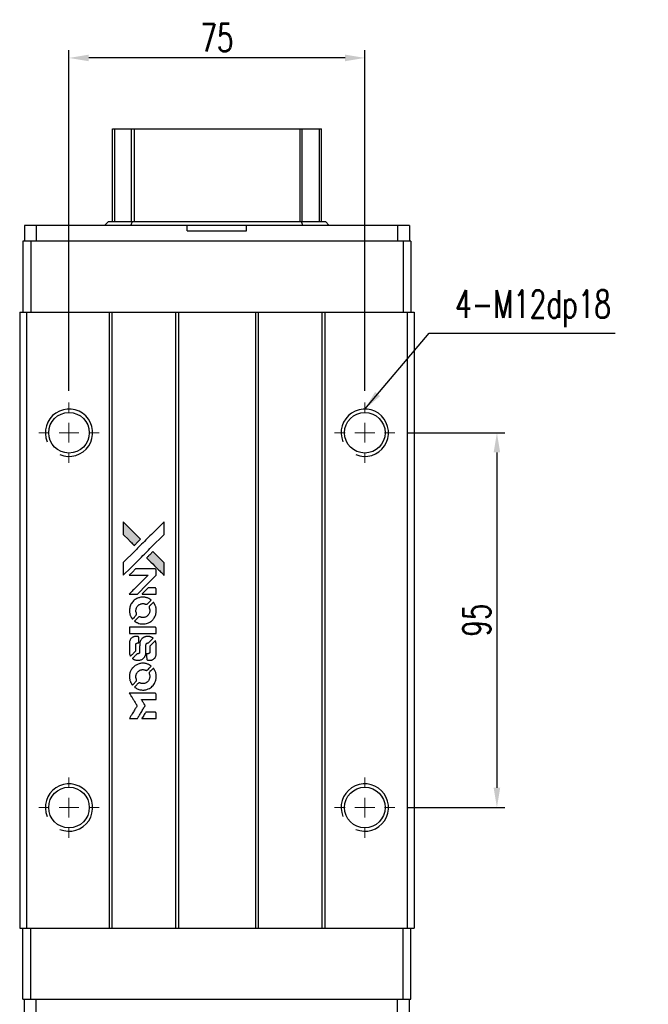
# Model space of a CAD drawing. Header units: millimetres. Extents: x 716 to 1262, y 158 to 658.
# Tile 2 of 3: x 759 to 919, y 409 to 658. Entities that reach past the tile are written whole.
import ezdxf

# ---------------------------------------------------------------- set-up
doc = ezdxf.new("R2010")
doc.units = ezdxf.units.MM
doc.header["$LTSCALE"] = 10
doc.layers.add('DIM', color=4, linetype='Continuous')
doc.styles.add('DIM-7', font='SIMPLEX.shx', dxfattribs={"width": 0.7, "bigfont": 'chineset.shx'})
doc.dimstyles.new('CNS', dxfattribs={"dimtxt": 3.5, "dimasz": 2.5, "dimexe": 1, "dimexo": 1.5, "dimgap": 0.09, "dimtad": 0, "dimdsep": 46, "dimtxsty": 'DIM-7', "dimcen": 0.09, "dimclrd": 1, "dimclre": 1, "dimclrt": 4, "dimadec": 0, "dimazin": 0, "dimtfac": 1, "dimtix": 1, "dimtmove": 2, "dimatfit": 3, "dimfxl": 1, "dimtvp": 0.971429, "dimtolj": 1, "dimarcsym": 0})

# ---------------------------------------------------------------- blocks, each defined once
blk = doc.blocks.new('SW_CENTERMARKSYMBOL_0')
at = {"color": 0, "linetype": 'Continuous', "lineweight": 18}
for p, q in [((0, 5), (0, 7.65)), ((0, 0), (0, 2.5)), ((-5, 0), (-7.65, 0)), ((0, 0), (-2.5, 0)), ((0, 0), (0, -2.5)), ((0, 0), (2.5, 0)), ((5, 0), (7.65, 0)), ((0, -5), (0, -7.65))]:
    blk.add_line(p, q, dxfattribs=at)
blk = doc.blocks.new('SW_CENTERMARKSYMBOL_1')
at = {"color": 0, "linetype": 'Continuous', "lineweight": 18}
for p, q in [((0, 5), (0, 7.65)), ((0, 0), (0, 2.5)), ((-5, 0), (-7.65, 0)), ((0, 0), (-2.5, 0)), ((0, 0), (0, -2.5)), ((0, 0), (2.5, 0)), ((5, 0), (7.65, 0)), ((0, -5), (0, -7.65))]:
    blk.add_line(p, q, dxfattribs=at)
blk = doc.blocks.new('SW_CENTERMARKSYMBOL_2')
at = {"color": 0, "linetype": 'Continuous', "lineweight": 18}
for p, q in [((0, 5), (0, 7.65)), ((0, 0), (0, 2.5)), ((-5, 0), (-7.65, 0)), ((0, 0), (-2.5, 0)), ((0, 0), (0, -2.5)), ((0, 0), (2.5, 0)), ((5, 0), (7.65, 0)), ((0, -5), (0, -7.65))]:
    blk.add_line(p, q, dxfattribs=at)
blk = doc.blocks.new('SW_CENTERMARKSYMBOL_3')
at = {"color": 0, "linetype": 'Continuous', "lineweight": 18}
for p, q in [((0, 5), (0, 7.65)), ((0, 0), (0, 2.5)), ((-5, 0), (-7.65, 0)), ((0, 0), (-2.5, 0)), ((0, 0), (0, -2.5)), ((0, 0), (2.5, 0)), ((5, 0), (7.65, 0)), ((0, -5), (0, -7.65))]:
    blk.add_line(p, q, dxfattribs=at)
blk = doc.blocks.new('*D100')
at = {"layer": 'DEFPOINTS', "color": 0}
for p in [(854.35, 553.38), (854.35, 458.38), (880.2, 458.38)]:
    blk.add_point(p, dxfattribs=at)
at = {"layer": 'DIM', "color": 7, "lineweight": -2}
for p, q in [((857.35, 553.38), (882.2, 553.38)), ((880.2, 548.38), (880.2, 463.38)), ((857.35, 458.38), (882.2, 458.38))]:
    blk.add_line(p, q, dxfattribs=at)
at = {"layer": 'DIM', "color": 7}
for points in [[(879.37, 548.38), (881.03, 548.38), (880.2, 553.38)], [(879.37, 463.38), (881.03, 463.38), (880.2, 458.38)]]:
    blk.add_solid(points, dxfattribs=at)
at = {"layer": 'DIM', "color": 7, "insert": (875.1, 505.88), "char_height": 7, "attachment_point": 5, "rotation": 90, "style": 'DIM-7'}
blk.add_mtext('\\A1;95', dxfattribs=at)
blk = doc.blocks.new('*D101')
at = {"layer": 'DEFPOINTS', "color": 0}
for p in [(771.7, 648.38), (771.7, 561.03), (846.7, 561.03)]:
    blk.add_point(p, dxfattribs=at)
at = {"layer": 'DIM', "color": 7, "lineweight": -2}
for p, q in [((771.7, 564.03), (771.7, 650.38)), ((846.7, 564.03), (846.7, 650.38)), ((841.7, 648.38), (776.7, 648.38))]:
    blk.add_line(p, q, dxfattribs=at)
at = {"layer": 'DIM', "color": 7}
for points in [[(776.7, 649.21), (776.7, 647.54), (771.7, 648.38)], [(841.7, 649.21), (841.7, 647.54), (846.7, 648.38)]]:
    blk.add_solid(points, dxfattribs=at)
at = {"layer": 'DIM', "color": 7, "insert": (809.2, 653.48), "char_height": 7, "attachment_point": 5, "style": 'DIM-7'}
blk.add_mtext('\\A1;75', dxfattribs=at)
blk = doc.blocks.new('LOGO2')
at = {"linetype": 'Continuous'}
h = blk.add_hatch(color=22, dxfattribs=at)
h.dxf.hatch_style = 1
h.paths.add_polyline_path([(-537.58, 1821.94), (-537.58, 1820.34), (-537.58, 1818.73), (-536.19, 1817.34, 0.000288), (-535.65, 1816.81, 0.000479), (-535.2, 1816.36, 0.000013), (-534.79, 1815.95, 0.197177), (-534.78, 1815.95, 0.197497), (-534.78, 1815.95, 0.00004), (-534.54, 1816.19, 0.000834), (-534.28, 1816.44, 0.000506), (-533.98, 1816.75), (-533.18, 1817.55), (-535.38, 1819.75)])
h.paths.add_polyline_path([(-530.05, 1814.41), (-530.85, 1813.61, 0.000476), (-531.15, 1813.3, 0.000789), (-531.41, 1813.04, 0.000035), (-531.64, 1812.81, 0.19758), (-531.65, 1812.8, 0.198396), (-531.64, 1812.8, 0.000019), (-531.33, 1812.48, 0.000582), (-530.98, 1812.13, 0.000351), (-530.56, 1811.71, 0.000108), (-528.79, 1809.95, 0.000692), (-527.89, 1809.06, 0.000077), (-527.27, 1808.44, 0.197527), (-527.25, 1808.43, 0.410181), (-527.24, 1808.44, 0.000493), (-527.23, 1808.77, 0.002424), (-527.23, 1809.23, 0.000529), (-527.23, 1810.01), (-527.23, 1811.59), (-528.64, 1813)])
at = {"color": 22}
for points in [[(-536.19, 1817.34, 0.000288), (-535.65, 1816.81, 0.000479), (-535.2, 1816.36, 0.000013), (-534.79, 1815.95, 0.197177), (-534.78, 1815.95, 0.197497), (-534.78, 1815.95, 0.00004), (-534.54, 1816.19, 0.000836), (-534.28, 1816.44, 0.000505), (-533.98, 1816.75), (-533.18, 1817.55), (-535.38, 1819.75), (-537.58, 1821.94), (-537.58, 1820.34), (-537.58, 1818.73)], [(-535.65, 1810.32, -0.000056), (-534.68, 1811.29, -0.000021), (-533.33, 1812.64, -0.000021), (-531.85, 1814.11, -0.000025), (-530.47, 1815.49), (-527.23, 1818.72), (-527.23, 1820.33), (-527.24, 1821.93), (-529.41, 1819.77, 0.000274), (-530.46, 1818.73, 0.000123), (-531.83, 1817.36, 0.000121), (-533.28, 1815.92, 0.000165), (-534.59, 1814.61), (-537.58, 1811.62), (-537.58, 1810.01), (-537.58, 1808.39)], [(-530.56, 1811.71, 0.000108), (-528.79, 1809.95, 0.000692), (-527.89, 1809.06, 0.000077), (-527.27, 1808.44, 0.197527), (-527.25, 1808.43, 0.410182), (-527.24, 1808.44, 0.000493), (-527.23, 1808.77, 0.002424), (-527.23, 1809.23, 0.000529), (-527.23, 1810.01), (-527.23, 1811.59), (-528.64, 1813), (-530.05, 1814.41), (-530.85, 1813.61, 0.000476), (-531.15, 1813.3, 0.000789), (-531.41, 1813.04, 0.000035), (-531.64, 1812.81, 0.19758), (-531.65, 1812.8, 0.198396), (-531.64, 1812.8, 0.000019), (-531.33, 1812.48, 0.000582), (-530.98, 1812.13, 0.000351)], [(-535.02, 1803.63), (-533.99, 1803.63), (-531.61, 1806.02), (-529.22, 1808.41), (-529.23, 1809.07, 0.0008), (-529.23, 1809.5, 0.010795), (-529.24, 1809.66, 0.030495), (-529.25, 1809.74, 0.080372), (-529.27, 1809.8, 0.03816), (-529.3, 1809.86, 0.041799), (-529.35, 1809.91, 0.042486), (-529.4, 1809.95, 0.042078), (-529.45, 1809.98, 0.099276), (-529.53, 1810, 0.003302), (-529.87, 1810, 0.002586), (-530.45, 1810, 0.000204), (-531.99, 1810), (-534.46, 1810), (-535.25, 1809.2), (-536.04, 1808.41), (-533.67, 1808.4), (-531.29, 1808.39), (-533.64, 1806.06, 0.000253), (-534.54, 1805.16, 0.000412), (-535.31, 1804.39, 0.000041), (-535.99, 1803.71, 0.041338), (-536.02, 1803.68), (-536.05, 1803.63)], [(-531.02, 1803.63), (-529.22, 1803.63), (-529.23, 1804.3), (-529.23, 1804.97), (-529.28, 1805.05, 0.03146), (-529.3, 1805.09, 0.026444), (-529.34, 1805.12, 0.026444), (-529.37, 1805.15, 0.031457), (-529.41, 1805.18), (-529.48, 1805.23), (-530.37, 1805.23), (-531.26, 1805.23), (-532.04, 1804.45, 0.000745), (-532.34, 1804.14, 0.001228), (-532.59, 1803.89, 0.000087), (-532.81, 1803.66, 0.195134), (-532.82, 1803.65, 0.412117), (-532.81, 1803.64, 0.000048), (-532.29, 1803.64, 0.00109), (-531.71, 1803.64, 0.000653)], [(-536, 1799.08, 0.023681), (-535.95, 1798.79, 0.022402), (-535.88, 1798.51, 0.021929), (-535.79, 1798.23, 0.020503), (-535.67, 1797.95, 0.013745), (-535.58, 1797.8, 0.009767), (-535.48, 1797.63, 0.009658), (-535.38, 1797.47, 0.027804), (-535.3, 1797.37), (-535.27, 1797.33), (-534.77, 1797.82, 0.002053), (-534.53, 1798.07, 0.006738), (-534.38, 1798.23, 0.007826), (-534.27, 1798.34, 0.063909), (-534.23, 1798.4, 0.061532), (-534.2, 1798.49, 0.068674), (-534.2, 1798.58, 0.052072), (-534.21, 1798.69, 0.019648), (-534.26, 1798.84, -0.018366), (-534.32, 1799.02, -0.0288), (-534.35, 1799.17, -0.029061), (-534.36, 1799.33, -0.019155), (-534.36, 1799.52, -0.053809), (-534.31, 1799.92, -0.058833), (-534.16, 1800.28, -0.058566), (-533.94, 1800.6, -0.052525), (-533.64, 1800.88, -0.044733), (-533.39, 1801.03, -0.040573), (-533.1, 1801.15, -0.041123), (-532.8, 1801.21, -0.04951), (-532.52, 1801.22, -0.017369), (-532.38, 1801.21, -0.024255), (-532.27, 1801.19, -0.023787), (-532.15, 1801.15, -0.015798), (-532.02, 1801.1, 0.010631), (-531.94, 1801.07, 0.033653), (-531.88, 1801.06, 0.037806), (-531.82, 1801.05, 0.016307), (-531.75, 1801.05, 0.068179), (-531.61, 1801.07, 0.095747), (-531.49, 1801.12, 0.033418), (-531.34, 1801.26, 0.002133), (-530.91, 1801.69, 0.001452), (-530.68, 1801.93, 0.012393), (-530.58, 1802.05, 0.020479), (-530.52, 1802.11, 0.344362), (-530.52, 1802.14, 0.074287), (-530.58, 1802.19, 0.005454), (-530.77, 1802.31, 0.008391), (-530.96, 1802.43, 0.017097), (-531.11, 1802.51, 0.027375), (-531.44, 1802.65, 0.02835), (-531.77, 1802.75, 0.027723), (-532.12, 1802.81, 0.023913), (-532.49, 1802.84, 0.027047), (-532.93, 1802.83, 0.031685), (-533.35, 1802.77, 0.032425), (-533.74, 1802.66, 0.031013), (-534.13, 1802.49, 0.037914), (-534.59, 1802.22, 0.040153), (-534.99, 1801.89, 0.039834), (-535.33, 1801.5, 0.036173), (-535.62, 1801.04, 0.040752), (-535.82, 1800.59, 0.035885), (-535.95, 1800.1, 0.035491), (-536.01, 1799.58, 0.037615)], [(-534.61, 1796.69, 0.018008), (-534.47, 1796.6, 0.009842), (-534.28, 1796.49, 0.009807), (-534.09, 1796.39, 0.015716), (-533.92, 1796.31, 0.048467), (-533.31, 1796.12, 0.045841), (-532.67, 1796.05, 0.046006), (-532.02, 1796.09, 0.049638), (-531.41, 1796.25, 0.064819), (-530.62, 1796.67, 0.06695), (-529.97, 1797.27, 0.066691), (-529.51, 1798.03, 0.063505), (-529.24, 1798.89, 0.03135), (-529.22, 1799.12, 0.010439), (-529.22, 1799.44, 0.010391), (-529.22, 1799.77, 0.032408), (-529.25, 1799.98, 0.015696), (-529.3, 1800.24, 0.018095), (-529.36, 1800.48, 0.018551), (-529.45, 1800.71, 0.018352), (-529.55, 1800.93, 0.015568), (-529.62, 1801.08, 0.009832), (-529.72, 1801.25, 0.009795), (-529.83, 1801.41, 0.023727), (-529.91, 1801.52), (-529.94, 1801.56), (-530.44, 1801.07, 0.001528), (-530.72, 1800.8, 0.010022), (-530.85, 1800.66, 0.019586), (-530.93, 1800.56, 0.061865), (-530.97, 1800.5, 0.055054), (-531.01, 1800.39, 0.061607), (-531.02, 1800.29, 0.048725), (-531, 1800.16, 0.020221), (-530.95, 1800, -0.017722), (-530.9, 1799.83, -0.02685), (-530.87, 1799.67, -0.02759), (-530.86, 1799.52, -0.020233), (-530.86, 1799.35, -0.04793), (-530.91, 1799.02, -0.048386), (-531.02, 1798.71, -0.047866), (-531.18, 1798.43, -0.044964), (-531.41, 1798.17, -0.04333), (-531.67, 1797.95, -0.050921), (-531.96, 1797.8, -0.051473), (-532.26, 1797.71, -0.0459), (-532.6, 1797.68, -0.019014), (-532.76, 1797.69, -0.024114), (-532.9, 1797.71, -0.025081), (-533.04, 1797.74, -0.023892), (-533.18, 1797.78, 0.008624), (-533.29, 1797.82, 0.026486), (-533.37, 1797.85, 0.035074), (-533.43, 1797.86, 0.02756), (-533.5, 1797.86, 0.087163), (-533.62, 1797.84, 0.073291), (-533.72, 1797.77, 0.028074), (-533.88, 1797.64, 0.002594), (-534.23, 1797.29), (-534.74, 1796.78)], [(-532.62, 1793.66), (-529.23, 1793.67), (-529.23, 1794.33), (-529.23, 1795), (-529.27, 1795.08, 0.071429), (-529.32, 1795.14, 0.054799), (-529.39, 1795.2, 0.053585), (-529.47, 1795.24, 0.060698), (-529.55, 1795.26, 0.033975), (-529.69, 1795.27), (-531.41, 1795.27, 0.000726), (-533.1, 1795.27, 0.001084), (-534.58, 1795.26), (-536.02, 1795.25), (-536.02, 1794.46), (-536.02, 1793.66)], [(-536, 1788.7, 0.018538), (-535.99, 1788.59, 0.010695), (-535.97, 1788.47, 0.01068), (-535.94, 1788.35, 0.017678), (-535.91, 1788.25, 0.013849), (-535.87, 1788.14, 0.011814), (-535.82, 1788.02, 0.004513), (-535.77, 1787.91, 0.290035), (-535.75, 1787.9, 0.196418), (-535.74, 1787.9, 0.000124), (-535.54, 1788.1, 0.001477), (-535.32, 1788.31, 0.000898), (-535.06, 1788.57), (-534.39, 1789.25), (-534.38, 1790.1, -0.001471), (-534.38, 1790.74, -0.028714), (-534.36, 1790.94, -0.097073), (-534.33, 1791.05, -0.084199), (-534.25, 1791.14, -0.042698), (-534.19, 1791.18, -0.053912), (-534.13, 1791.21, -0.051004), (-534.05, 1791.23, -0.032967), (-533.97, 1791.24, 0.00807), (-533.93, 1791.24, 0.003023), (-533.87, 1791.24, 0.002994), (-533.8, 1791.24, 0.003629), (-533.74, 1791.25), (-533.59, 1791.26), (-533.59, 1791.91, 0.001618), (-533.59, 1792.22, 0.005206), (-533.6, 1792.42, 0.00535), (-533.6, 1792.57, 0.060675), (-533.61, 1792.62, 0.048484), (-533.63, 1792.65, 0.02389), (-533.65, 1792.69, 0.022812), (-533.67, 1792.73, 0.02462), (-533.7, 1792.76, 0.061781), (-533.79, 1792.83, 0.080179), (-533.87, 1792.86, 0.048561), (-534, 1792.88, 0.010021), (-534.23, 1792.88, 0.016602), (-534.53, 1792.87, 0.031409), (-534.77, 1792.84, 0.036474), (-534.98, 1792.79, 0.03439), (-535.18, 1792.7, 0.065928), (-535.51, 1792.47, 0.069066), (-535.75, 1792.18, 0.065697), (-535.92, 1791.81, 0.051559), (-536, 1791.38, 0.020904), (-536.01, 1791.16, 0.000451), (-536.01, 1790.04, 0.000419), (-536.01, 1788.91, 0.022759)], [(-535.13, 1787.21, 0.023289), (-534.96, 1787.11, 0.026845), (-534.8, 1787.02, 0.026047), (-534.63, 1786.96, 0.019751), (-534.43, 1786.9, 0.013249), (-534.31, 1786.88, 0.025169), (-534.22, 1786.87, 0.016532), (-534.11, 1786.86, 0.002937), (-533.89, 1786.86, 0.003317), (-533.7, 1786.86, 0.011808), (-533.58, 1786.87, 0.01777), (-533.49, 1786.87, 0.021476), (-533.4, 1786.89, 0.04325), (-533.04, 1787, 0.045753), (-532.71, 1787.17, 0.04649), (-532.43, 1787.4, 0.047672), (-532.19, 1787.67, 0.025315), (-532.11, 1787.79, 0.015208), (-532.04, 1787.93, 0.01512), (-531.97, 1788.09, 0.022488), (-531.92, 1788.22, 0.027857), (-531.86, 1788.44, 0.034138), (-531.83, 1788.64, 0.014286), (-531.82, 1788.96, 0.00124), (-531.82, 1789.75, -0.00103), (-531.82, 1790.24, -0.002552), (-531.82, 1790.6, -0.001594), (-531.81, 1790.87, -0.047676), (-531.8, 1790.94, -0.085307), (-531.76, 1791.05, -0.097789), (-531.67, 1791.14, -0.085947), (-531.55, 1791.2, -0.051339), (-531.4, 1791.23, 0.014634), (-531.34, 1791.24, 0.015028), (-531.29, 1791.25, 0.014927), (-531.24, 1791.26, 0.059415), (-531.22, 1791.27, 0.070595), (-531.16, 1791.31, 0.00028), (-530.59, 1791.87, 0.000111), (-530.01, 1792.45, 0.200239), (-530, 1792.47, 0.268906), (-530.01, 1792.49, 0.001866), (-530.15, 1792.57, 0.007532), (-530.28, 1792.64, 0.017818), (-530.39, 1792.69, 0.013256), (-530.5, 1792.74, 0.011636), (-530.62, 1792.78, 0.011528), (-530.75, 1792.82, 0.012303), (-530.87, 1792.85, 0.0423), (-531.06, 1792.87, 0.013657), (-531.35, 1792.88, 0.013857), (-531.64, 1792.87, 0.037428), (-531.85, 1792.84, 0.014927), (-531.98, 1792.81, 0.0122), (-532.13, 1792.76, 0.012518), (-532.26, 1792.71, 0.023062), (-532.37, 1792.67, 0.065961), (-532.75, 1792.41, 0.06055), (-533.06, 1792.05, 0.059676), (-533.29, 1791.62, 0.060497), (-533.4, 1791.16, 0.025683), (-533.41, 1791.06, 0.001528), (-533.41, 1790.76, 0.002124), (-533.42, 1790.38, 0.001173), (-533.42, 1789.91, -0.000809), (-533.42, 1789.1, -0.017164), (-533.43, 1788.85, -0.063931), (-533.46, 1788.73, -0.108429), (-533.51, 1788.64, -0.052941), (-533.57, 1788.58, -0.063675), (-533.64, 1788.55, -0.050562), (-533.73, 1788.53, -0.020337), (-533.85, 1788.51, 0.009897), (-533.92, 1788.51, 0.016482), (-533.98, 1788.5, 0.019019), (-534.03, 1788.49, 0.06043), (-534.06, 1788.48, 0.076267), (-534.13, 1788.43, 0.00054), (-534.66, 1787.89, 0.000307), (-535.2, 1787.35, 0.142594), (-535.22, 1787.3, 0.232419), (-535.22, 1787.29, 0.022995), (-535.2, 1787.27, 0.024627), (-535.17, 1787.24, 0.015407)], [(-531.62, 1787.12, 0.065483), (-531.58, 1787.04, 0.053271), (-531.52, 1786.97, 0.052018), (-531.44, 1786.91, 0.0556), (-531.36, 1786.87, 0.036839), (-531.3, 1786.86, 0.026922), (-531.24, 1786.85, 0.016905), (-531.15, 1786.85, 0.004317), (-531.01, 1786.85, 0.016369), (-530.72, 1786.86, 0.029936), (-530.48, 1786.89, 0.03418), (-530.27, 1786.94, 0.031327), (-530.07, 1787.03, 0.046935), (-529.82, 1787.18, 0.054053), (-529.61, 1787.37, 0.053701), (-529.45, 1787.6, 0.045364), (-529.33, 1787.88, 0.032479), (-529.27, 1788.12, 0.03386), (-529.24, 1788.36, 0.013578), (-529.23, 1788.75, 0.001155), (-529.23, 1789.74, 0.000413), (-529.23, 1790.59, 0.005008), (-529.24, 1790.92, 0.013199), (-529.25, 1791.11, 0.033956), (-529.27, 1791.24, 0.013909), (-529.3, 1791.38, 0.010864), (-529.35, 1791.52, 0.010938), (-529.39, 1791.66, 0.028702), (-529.43, 1791.75), (-529.47, 1791.82), (-530.16, 1791.14), (-530.86, 1790.45), (-530.86, 1789.65, -0.001504), (-530.86, 1789.31, -0.00328), (-530.86, 1789.05, -0.001901), (-530.86, 1788.84, -0.061333), (-530.87, 1788.8, -0.063621), (-530.9, 1788.73, -0.048633), (-530.95, 1788.66, -0.046769), (-531.01, 1788.6, -0.047961), (-531.08, 1788.55, -0.02678), (-531.14, 1788.53, -0.050957), (-531.19, 1788.51, -0.029398), (-531.26, 1788.51, -0.00401), (-531.41, 1788.5), (-531.65, 1788.49), (-531.65, 1787.85, 0.001061), (-531.64, 1787.47, 0.009147), (-531.64, 1787.3, 0.020721), (-531.63, 1787.19, 0.051619)], [(-536, 1782.35, 0.024131), (-535.95, 1782.06, 0.022344), (-535.88, 1781.76, 0.021883), (-535.78, 1781.47, 0.020884), (-535.65, 1781.19, 0.010669), (-535.57, 1781.02, 0.010389), (-535.47, 1780.86, 0.010913), (-535.38, 1780.72, 0.022227), (-535.3, 1780.61), (-535.27, 1780.57), (-534.77, 1781.09, 0.002452), (-534.57, 1781.29, 0.003628), (-534.4, 1781.47, 0.001662), (-534.26, 1781.62, 0.070159), (-534.23, 1781.66, 0.047671), (-534.22, 1781.69, 0.018624), (-534.21, 1781.73, 0.017921), (-534.2, 1781.78, 0.018804), (-534.2, 1781.83, 0.018255), (-534.2, 1781.89, 0.041312), (-534.2, 1781.94, 0.037164), (-534.22, 1781.99, 0.012342), (-534.24, 1782.06, -0.015101), (-534.31, 1782.23, -0.035998), (-534.34, 1782.36, -0.033244), (-534.36, 1782.5, -0.011249), (-534.36, 1782.71, -0.004059), (-534.36, 1782.88, -0.019693), (-534.35, 1782.98, -0.027943), (-534.34, 1783.05, -0.014411), (-534.32, 1783.15, -0.033089), (-534.24, 1783.38, -0.033887), (-534.13, 1783.6, -0.034021), (-534, 1783.8, -0.033942), (-533.83, 1783.97, -0.02816), (-533.65, 1784.13, -0.035032), (-533.46, 1784.26, -0.035269), (-533.26, 1784.36, -0.029196), (-533.03, 1784.43, -0.037862), (-532.76, 1784.48, -0.043657), (-532.51, 1784.48, -0.043064), (-532.25, 1784.44, -0.035184), (-531.99, 1784.36, 0.033699), (-531.87, 1784.32, 0.052815), (-531.76, 1784.3, 0.059167), (-531.65, 1784.31, 0.058972), (-531.56, 1784.34, 0.059208), (-531.48, 1784.39, 0.021125), (-531.38, 1784.47, 0.008691), (-531.22, 1784.63, 0.000851), (-530.85, 1785.01, 0.001873), (-530.66, 1785.21, 0.013884), (-530.57, 1785.3, 0.022355), (-530.52, 1785.36, 0.341453), (-530.52, 1785.39, 0.073011), (-530.58, 1785.44, 0.004587), (-530.76, 1785.55, 0.00748), (-530.94, 1785.67, 0.016837), (-531.09, 1785.75, 0.028606), (-531.44, 1785.9, 0.031352), (-531.8, 1786.01, 0.031004), (-532.17, 1786.08, 0.0268), (-532.57, 1786.1, 0.026698), (-532.99, 1786.08, 0.03002), (-533.39, 1786.01, 0.030357), (-533.78, 1785.89, 0.028554), (-534.16, 1785.73, 0.062944), (-534.85, 1785.27, 0.062206), (-535.42, 1784.64, 0.062448), (-535.81, 1783.9, 0.064355), (-536, 1783.09, 0.017377), (-536.01, 1782.92, 0.008369), (-536.01, 1782.72, 0.008367), (-536.01, 1782.51, 0.01757)], [(-534.62, 1779.95, 0.064158), (-533.83, 1779.53, 0.06356), (-532.96, 1779.33, 0.064004), (-532.07, 1779.34, 0.066747), (-531.23, 1779.59, 0.04321), (-530.7, 1779.87, 0.044737), (-530.24, 1780.25, 0.044901), (-529.85, 1780.69, 0.044184), (-529.55, 1781.2, 0.026293), (-529.39, 1781.59, 0.033344), (-529.28, 1781.97, 0.033227), (-529.22, 1782.35, 0.025815), (-529.21, 1782.77, 0.023119), (-529.24, 1783.18, 0.031044), (-529.31, 1783.54, 0.031337), (-529.42, 1783.89, 0.024258), (-529.58, 1784.26, 0.015622), (-529.65, 1784.38, 0.008495), (-529.74, 1784.54, 0.008415), (-529.83, 1784.68, 0.020814), (-529.91, 1784.78), (-529.95, 1784.83), (-530.44, 1784.34, 0.002843), (-530.81, 1783.98, 0.033917), (-530.94, 1783.83, 0.087906), (-530.99, 1783.71, 0.073302), (-531.01, 1783.58, 0.022047), (-531.01, 1783.51, 0.026465), (-531, 1783.45, 0.022233), (-530.99, 1783.39, 0.009985), (-530.96, 1783.3, -0.039011), (-530.88, 1782.99, -0.044398), (-530.86, 1782.68, -0.045096), (-530.89, 1782.37, -0.04265), (-530.97, 1782.07, -0.071154), (-531.2, 1781.65, -0.068827), (-531.55, 1781.3, -0.068713), (-531.98, 1781.06, -0.070507), (-532.45, 1780.95, -0.028605), (-532.65, 1780.94, -0.031418), (-532.85, 1780.96, -0.031044), (-533.04, 1781, -0.02668), (-533.24, 1781.06, 0.038913), (-533.35, 1781.1, 0.043732), (-533.47, 1781.11, 0.047754), (-533.58, 1781.11, 0.075756), (-533.66, 1781.08, 0.07294), (-533.71, 1781.05, 0.003456), (-533.84, 1780.93, 0.005023), (-534.02, 1780.76, 0.002422), (-534.23, 1780.55, 0.000819), (-534.42, 1780.36, 0.001349), (-534.59, 1780.2, 0.0001), (-534.73, 1780.05, 0.205335), (-534.73, 1780.04, 0.219821), (-534.73, 1780.04, 0.002494), (-534.7, 1780.01, 0.007089), (-534.66, 1779.99, 0.004494)], [(-535, 1772.13), (-533.98, 1772.13), (-533.81, 1772.41, -0.000297), (-533.7, 1772.58, -0.000037), (-533.47, 1772.96, -0.000043), (-533.2, 1773.4, -0.000036), (-532.91, 1773.88, 0.000044), (-532.62, 1774.34, 0.000063), (-532.37, 1774.76, 0.000035), (-532.15, 1775.11, 0.0009), (-532.1, 1775.2), (-532.01, 1775.34), (-532.12, 1775.52, 0.001175), (-532.19, 1775.62, 0.000208), (-532.31, 1775.82, 0.000225), (-532.45, 1776.04, 0.000203), (-532.6, 1776.28, -0.000711), (-532.74, 1776.5, -0.001119), (-532.86, 1776.7, -0.000263), (-532.96, 1776.86, -0.04589), (-532.97, 1776.88, -0.519312), (-532.96, 1776.9, -0.001914), (-532.68, 1776.91, -0.003124), (-532.23, 1776.91, -0.000285), (-531.1, 1776.91), (-529.22, 1776.91), (-529.22, 1777.56, 0.001727), (-529.23, 1778.03, 0.025279), (-529.23, 1778.2, 0.073886), (-529.26, 1778.3, 0.07426), (-529.31, 1778.38, 0.03264), (-529.33, 1778.4, 0.01784), (-529.36, 1778.43, 0.017712), (-529.39, 1778.45, 0.026854), (-529.42, 1778.47), (-529.49, 1778.5), (-532.76, 1778.5), (-536.04, 1778.51), (-536.01, 1778.47, -0.004595), (-536, 1778.45, -0.00016), (-535.93, 1778.35, -0.000298), (-535.86, 1778.23, -0.000208), (-535.78, 1778.1, 0.000986), (-535.54, 1777.71, 0.00025), (-535.14, 1777.07, 0.000268), (-534.72, 1776.4, 0.000436), (-534.36, 1775.83, -0.002932), (-534.24, 1775.64, -0.004718), (-534.14, 1775.48, -0.001113), (-534.06, 1775.33, -0.227179), (-534.06, 1775.32, -0.045982), (-534.07, 1775.3, -0.000145), (-534.18, 1775.11, -0.000825), (-534.32, 1774.89, -0.000517), (-534.47, 1774.64, 0.000056), (-535.01, 1773.78, 0.000289), (-535.31, 1773.3, 0.000481), (-535.53, 1772.94, 0.000418), (-535.76, 1772.57), (-536.03, 1772.13)], [(-531.03, 1772.13), (-529.22, 1772.13), (-529.22, 1772.78, 0.000842), (-529.22, 1773.2, 0.010591), (-529.23, 1773.36, 0.028995), (-529.24, 1773.45, 0.069543), (-529.26, 1773.51, 0.051063), (-529.29, 1773.57, 0.039932), (-529.34, 1773.63, 0.039414), (-529.4, 1773.67, 0.045845), (-529.46, 1773.71, 0.094811), (-529.52, 1773.72, 0.007124), (-529.7, 1773.73, 0.004713), (-530, 1773.73, 0.000534), (-530.69, 1773.73), (-531.86, 1773.73), (-531.96, 1773.57, 0.000828), (-532.26, 1773.09, 0.000879), (-532.55, 1772.61, 0.000048), (-532.83, 1772.15, 0.137596), (-532.83, 1772.13, 0.413028), (-532.83, 1772.13, 0.000016), (-532.3, 1772.13, 0.000623), (-531.72, 1772.13, 0.000374)]]:
    blk.add_lwpolyline(points, format="xyb", close=True, dxfattribs=at)

msp = doc.modelspace()

# ---------------------------------------------------------------- linework, layer by layer
at = {"color": 7, "linetype": 'Continuous', "lineweight": 25}
for p, q in [((782.702, 606.929), (782.702, 630.398)), ((782.702, 630.398), (783.345, 630.398)), ((783.345, 630.398), (787.569, 630.398)), ((783.345, 606.929), (783.345, 630.398)), ((787.569, 630.398), (788.317, 630.398)), ((787.569, 606.929), (787.569, 630.398)), ((788.317, 630.398), (830.324, 630.398)), ((788.317, 606.929), (788.317, 630.398)), ((830.324, 630.398), (830.823, 630.398)), ((830.324, 606.929), (830.324, 630.398)), ((830.823, 630.398), (835.254, 630.398)), ((830.823, 606.929), (830.823, 630.398)), ((835.254, 630.398), (835.702, 630.398)), ((835.254, 606.929), (835.254, 630.398)), ((835.702, 606.929), (835.702, 630.398)), ((780.702, 605.929), (781.702, 606.929)), ((781.702, 606.929), (787.788, 606.929)), ((787.373, 605.929), (787.788, 606.929)), ((787.788, 606.929), (830.615, 606.929)), ((831.03, 605.929), (830.615, 606.929)), ((830.615, 606.929), (836.702, 606.929)), ((837.702, 605.929), (836.702, 606.929)), ((760.402, 605.929), (760.402, 601.929)), ((763.402, 605.929), (760.402, 605.929)), ((763.402, 605.929), (763.402, 601.929)), ((801.702, 605.929), (763.402, 605.929)), ((780.675, 605.929), (780.768, 605.995)), ((801.702, 604.579), (801.702, 605.929)), ((816.702, 605.929), (801.702, 605.929)), ((801.702, 604.579), (816.702, 604.579)), ((816.702, 604.579), (816.702, 605.929)), ((855.002, 605.929), (816.702, 605.929)), ((837.637, 605.995), (837.73, 605.929)), ((855.002, 605.929), (855.002, 601.929)), ((858.002, 605.929), (855.002, 605.929)), ((858.002, 605.929), (858.002, 601.929)), ((760.002, 601.929), (760.002, 583.929)), ((762.002, 601.929), (760.002, 601.929)), ((762.002, 601.929), (762.002, 583.929)), ((856.403, 601.929), (762.002, 601.929)), ((856.403, 601.929), (856.403, 583.929)), ((858.402, 601.929), (856.403, 601.929)), ((858.402, 601.929), (858.402, 583.929)), ((759.202, 583.929), (759.202, 427.829)), ((759.202, 583.929), (760.952, 583.929)), ((760.952, 583.929), (760.952, 427.829)), ((760.952, 583.929), (781.854, 583.929)), ((781.854, 583.929), (781.854, 427.829)), ((781.854, 583.929), (782.604, 583.929)), ((782.604, 583.929), (782.604, 427.829)), ((782.604, 583.929), (798.704, 583.929)), ((798.704, 583.929), (798.704, 427.829)), ((798.704, 583.929), (799.454, 583.929)), ((799.454, 583.929), (799.454, 427.829)), ((799.454, 583.929), (818.953, 583.929)), ((818.953, 583.929), (818.953, 427.829)), ((818.953, 583.929), (819.703, 583.929)), ((819.703, 583.929), (819.703, 427.829)), ((819.703, 583.929), (835.8, 583.929)), ((835.8, 583.929), (835.8, 427.829)), ((835.8, 583.929), (836.55, 583.929)), ((836.55, 583.929), (836.55, 427.829)), ((836.55, 583.929), (857.452, 583.929)), ((857.452, 583.929), (857.452, 427.829)), ((857.452, 583.929), (859.202, 583.929)), ((859.202, 583.929), (859.202, 427.829)), ((759.202, 427.829), (760.952, 427.829)), ((760.002, 409.829), (760.002, 427.829)), ((760.952, 427.829), (781.854, 427.829)), ((762.002, 409.829), (762.002, 427.829)), ((781.854, 427.829), (782.604, 427.829)), ((782.604, 427.829), (798.704, 427.829)), ((798.704, 427.829), (799.454, 427.829)), ((799.454, 427.829), (818.953, 427.829)), ((818.953, 427.829), (819.703, 427.829)), ((819.703, 427.829), (835.8, 427.829)), ((835.8, 427.829), (836.55, 427.829)), ((836.55, 427.829), (857.452, 427.829)), ((856.403, 409.829), (856.403, 427.829)), ((857.452, 427.829), (859.202, 427.829)), ((858.402, 409.829), (858.402, 427.829)), ((760.002, 409.829), (762.002, 409.829)), ((760.402, 405.829), (760.402, 409.829)), ((762.002, 409.829), (856.403, 409.829)), ((763.402, 405.829), (763.402, 409.829)), ((855.002, 405.829), (855.002, 409.829)), ((856.403, 409.829), (858.402, 409.829)), ((858.002, 405.829), (858.002, 409.829))]:
    msp.add_line(p, q, dxfattribs=at)
for centre in [(771.703, 553.379), (846.703, 553.379), (771.703, 458.379), (846.703, 458.379)]:
    msp.add_circle(centre, 5.15, dxfattribs=at)
for centre in [(771.703, 553.379), (846.703, 553.379), (771.703, 458.379), (846.703, 458.379)]:
    msp.add_arc(centre, 6, 247.5, 202.5)

# ---------------------------------------------------------------- block references
at = {"color": 7, "linetype": 'Continuous', "lineweight": 0}
for name, p in [('SW_CENTERMARKSYMBOL_0', (771.703, 553.379)), ('SW_CENTERMARKSYMBOL_2', (846.703, 553.379)), ('SW_CENTERMARKSYMBOL_1', (771.703, 458.379)), ('SW_CENTERMARKSYMBOL_3', (846.703, 458.379))]:
    msp.add_blockref(name, p, dxfattribs=at)
at = {"layer": 'DIM'}
msp.add_blockref('LOGO2', (1323.041, -1291.148), dxfattribs=at)

# ---------------------------------------------------------------- texts
at = {"layer": 'DIM', "color": 0, "insert": (869.61, 580.175), "char_height": 7, "attachment_point": 7, "style": 'DIM-7'}
msp.add_mtext('\\A1;4-M12dp18', dxfattribs=at)

# ---------------------------------------------------------------- dimensions: what is measured, and where the dimension line sits
at = {"layer": 'DIM', "color": 0}
dim = msp.add_linear_dim(base=(771.703, 648.377), p1=(846.703, 561.029), p2=(771.703, 561.029), dimstyle='CNS', override={"dimscale": 2, "dimgap": 0.8, "dimtad": 1, "dimclrd": 7, "dimclre": 7, "dimclrt": 7, "dimadec": 2, "dimazin": 2, "dimtmove": 1}, dxfattribs=at)
dim.commit()
dim.dimension.update_dxf_attribs({"geometry": '*D101', "text_midpoint": (809.203, 653.477)})
dim = msp.add_linear_dim(base=(880.2, 458.379), p1=(854.353, 553.379), p2=(854.353, 458.379), angle=90, dimstyle='CNS', override={"dimscale": 2, "dimgap": 0.8, "dimtad": 1, "dimclrd": 7, "dimclre": 7, "dimclrt": 7, "dimadec": 2, "dimazin": 2, "dimtmove": 1}, dxfattribs=at)
dim.commit()
dim.dimension.update_dxf_attribs({"geometry": '*D100', "text_midpoint": (875.1, 505.879)})

# ---------------------------------------------------------------- leaders
at = {"layer": 'DIM', "color": 0, "annotation_type": 0, "has_hookline": 1, "hookline_direction": 0, "text_width": 40.6}
msp.add_leader([(846.71, 559.379), (863.01, 578.575), (868.01, 578.575)], dimstyle='CNS', override={"dimscale": 2, "dimgap": 0.8, "dimtad": 1, "dimclrd": 7, "dimclre": 4, "dimadec": 2, "dimazin": 2, "dimtmove": 1}, dxfattribs=at)

doc.saveas('drawing.dxf')
